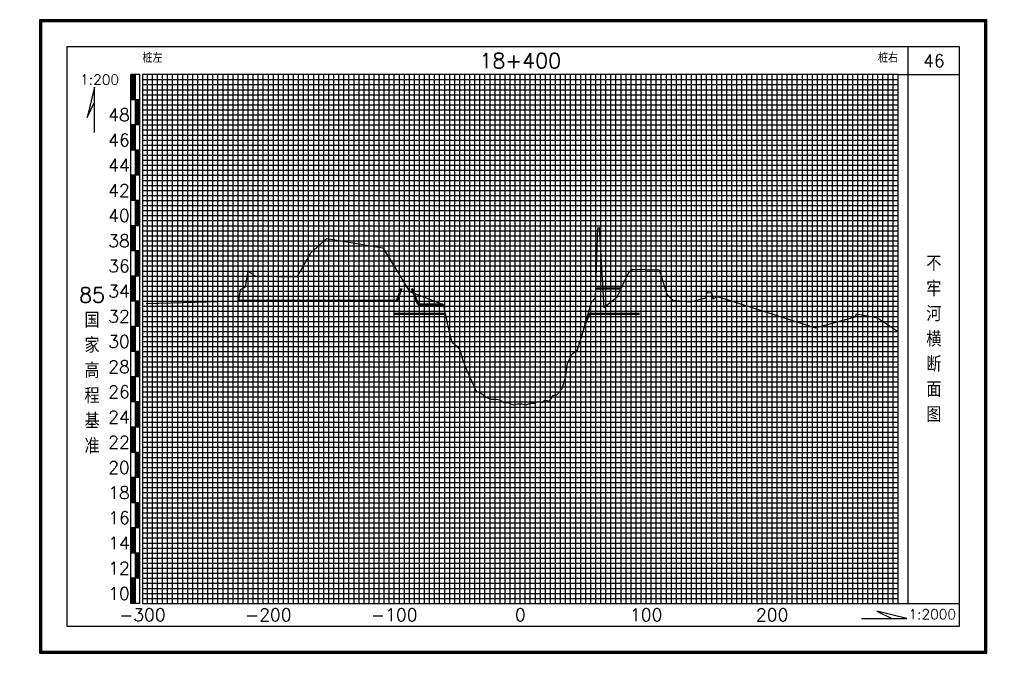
# Model space of a CAD drawing. Header units: millimetres. Extents: x 306 to 3216, y -6574 to 1225.
# Tile 10 of 27: x 545 to 936, y -2327 to -2075. Entities that reach past the tile are written whole.
import ezdxf
from ezdxf.enums import TextEntityAlignment as Align

# ---------------------------------------------------------------- set-up
doc = ezdxf.new("R2010")
doc.units = ezdxf.units.MM
doc.linetypes.add('DASHEDX2', pattern=[38.1, 25.4, -12.7])
for name, color, linetype in [('10mm线', 1, 'Continuous'), ('2mm线', 8, 'Continuous'), ('50mm线', 255, 'Continuous'), ('图副注记', 255, 'Continuous'), ('图框', 90, 'Continuous'), ('断面', 255, 'Continuous')]:
    doc.layers.add(name, color=color, linetype=linetype)
doc.layers.add('河道设计断面', color=6, linetype='DASHEDX2', lineweight=50)
doc.layers.add('滩面', color=90, linetype='Continuous', lineweight=50)
doc.styles.get("Standard").update_dxf_attribs({"font": 'txt.shx', "bigfont": 'hztxt.shx'})

msp = doc.modelspace()

# ---------------------------------------------------------------- linework, layer by layer
at = {"layer": '10mm线'}
for p, q in [((604.12, -2307.05), (604.12, -2097.05)), ((614.12, -2307.05), (614.12, -2097.05)), ((624.12, -2307.05), (624.12, -2097.05)), ((634.12, -2307.05), (634.12, -2097.05)), ((654.12, -2307.05), (654.12, -2097.05)), ((664.12, -2307.05), (664.12, -2097.05)), ((674.12, -2307.05), (674.12, -2097.05)), ((684.12, -2307.05), (684.12, -2097.05)), ((704.12, -2307.05), (704.12, -2097.05)), ((714.12, -2307.05), (714.12, -2097.05)), ((724.12, -2307.05), (724.12, -2097.05)), ((734.12, -2307.05), (734.12, -2097.05)), ((754.12, -2307.05), (754.12, -2097.05)), ((764.12, -2307.05), (764.12, -2097.05)), ((774.12, -2307.05), (774.12, -2097.05)), ((784.12, -2307.05), (784.12, -2097.05)), ((804.12, -2307.05), (804.12, -2097.05)), ((814.12, -2307.05), (814.12, -2097.05)), ((824.12, -2307.05), (824.12, -2097.05)), ((834.12, -2307.05), (834.12, -2097.05)), ((854.12, -2307.05), (854.12, -2097.05)), ((864.12, -2307.05), (864.12, -2097.05)), ((874.12, -2307.05), (874.12, -2097.05)), ((884.12, -2307.05), (884.12, -2097.05)), ((594.12, -2107.05), (894.12, -2107.05)), ((594.12, -2117.05), (894.12, -2117.05)), ((594.12, -2127.05), (894.12, -2127.05)), ((594.12, -2137.05), (894.12, -2137.05)), ((594.12, -2147.05), (894.12, -2147.05)), ((594.12, -2157.05), (894.12, -2157.05)), ((594.12, -2167.05), (894.12, -2167.05)), ((594.12, -2177.05), (894.12, -2177.05)), ((594.12, -2187.05), (894.12, -2187.05)), ((594.12, -2197.05), (894.12, -2197.05)), ((594.12, -2207.05), (894.12, -2207.05)), ((594.12, -2217.05), (894.12, -2217.05)), ((594.12, -2227.05), (894.12, -2227.05)), ((594.12, -2237.05), (894.12, -2237.05)), ((594.12, -2247.05), (894.12, -2247.05)), ((594.12, -2257.05), (894.12, -2257.05)), ((594.12, -2267.05), (894.12, -2267.05)), ((594.12, -2277.05), (894.12, -2277.05)), ((594.12, -2287.05), (894.12, -2287.05)), ((594.12, -2297.05), (894.12, -2297.05))]:
    msp.add_line(p, q, dxfattribs=at)
at = {"layer": '2mm线'}
for p, q in [((594.12, -2099.05), (894.12, -2099.05)), ((596.12, -2307.05), (596.12, -2097.05)), ((598.12, -2307.05), (598.12, -2097.05)), ((600.12, -2307.05), (600.12, -2097.05)), ((602.12, -2307.05), (602.12, -2097.05)), ((606.12, -2307.05), (606.12, -2097.05)), ((608.12, -2307.05), (608.12, -2097.05)), ((610.12, -2307.05), (610.12, -2097.05)), ((612.12, -2307.05), (612.12, -2097.05)), ((616.12, -2307.05), (616.12, -2097.05)), ((618.12, -2307.05), (618.12, -2097.05)), ((620.12, -2307.05), (620.12, -2097.05)), ((622.12, -2307.05), (622.12, -2097.05)), ((626.12, -2307.05), (626.12, -2097.05)), ((628.12, -2307.05), (628.12, -2097.05)), ((630.12, -2307.05), (630.12, -2097.05)), ((632.12, -2307.05), (632.12, -2097.05)), ((636.12, -2307.05), (636.12, -2097.05)), ((638.12, -2307.05), (638.12, -2097.05)), ((640.12, -2307.05), (640.12, -2097.05)), ((642.12, -2307.05), (642.12, -2097.05)), ((646.12, -2307.05), (646.12, -2097.05)), ((648.12, -2307.05), (648.12, -2097.05)), ((650.12, -2307.05), (650.12, -2097.05)), ((652.12, -2307.05), (652.12, -2097.05)), ((656.12, -2307.05), (656.12, -2097.05)), ((658.12, -2307.05), (658.12, -2097.05)), ((660.12, -2307.05), (660.12, -2097.05)), ((662.12, -2307.05), (662.12, -2097.05)), ((666.12, -2307.05), (666.12, -2097.05)), ((668.12, -2307.05), (668.12, -2097.05)), ((670.12, -2307.05), (670.12, -2097.05)), ((672.12, -2307.05), (672.12, -2097.05)), ((676.12, -2307.05), (676.12, -2097.05)), ((678.12, -2307.05), (678.12, -2097.05)), ((680.12, -2307.05), (680.12, -2097.05)), ((682.12, -2307.05), (682.12, -2097.05)), ((686.12, -2307.05), (686.12, -2097.05)), ((688.12, -2307.05), (688.12, -2097.05)), ((690.12, -2307.05), (690.12, -2097.05)), ((692.12, -2307.05), (692.12, -2097.05)), ((696.12, -2307.05), (696.12, -2097.05)), ((698.12, -2307.05), (698.12, -2097.05)), ((700.12, -2307.05), (700.12, -2097.05)), ((702.12, -2307.05), (702.12, -2097.05)), ((706.12, -2307.05), (706.12, -2097.05)), ((708.12, -2307.05), (708.12, -2097.05)), ((710.12, -2307.05), (710.12, -2097.05)), ((712.12, -2307.05), (712.12, -2097.05)), ((716.12, -2307.05), (716.12, -2097.05)), ((718.12, -2307.05), (718.12, -2097.05)), ((720.12, -2307.05), (720.12, -2097.05)), ((722.12, -2307.05), (722.12, -2097.05)), ((726.12, -2307.05), (726.12, -2097.05)), ((728.12, -2307.05), (728.12, -2097.05)), ((730.12, -2307.05), (730.12, -2097.05)), ((732.12, -2307.05), (732.12, -2097.05)), ((736.12, -2307.05), (736.12, -2097.05)), ((738.12, -2307.05), (738.12, -2097.05)), ((740.12, -2307.05), (740.12, -2097.05)), ((742.12, -2307.05), (742.12, -2097.05)), ((746.12, -2307.05), (746.12, -2097.05)), ((748.12, -2307.05), (748.12, -2097.05)), ((750.12, -2307.05), (750.12, -2097.05)), ((752.12, -2307.05), (752.12, -2097.05)), ((756.12, -2307.05), (756.12, -2097.05)), ((758.12, -2307.05), (758.12, -2097.05)), ((760.12, -2307.05), (760.12, -2097.05)), ((762.12, -2307.05), (762.12, -2097.05)), ((766.12, -2307.05), (766.12, -2097.05)), ((768.12, -2307.05), (768.12, -2097.05)), ((770.12, -2307.05), (770.12, -2097.05)), ((772.12, -2307.05), (772.12, -2097.05)), ((776.12, -2307.05), (776.12, -2097.05)), ((778.12, -2307.05), (778.12, -2097.05)), ((780.12, -2307.05), (780.12, -2097.05)), ((782.12, -2307.05), (782.12, -2097.05)), ((786.12, -2307.05), (786.12, -2097.05)), ((788.12, -2307.05), (788.12, -2097.05)), ((790.12, -2307.05), (790.12, -2097.05)), ((792.12, -2307.05), (792.12, -2097.05)), ((796.12, -2307.05), (796.12, -2097.05)), ((798.12, -2307.05), (798.12, -2097.05)), ((800.12, -2307.05), (800.12, -2097.05)), ((802.12, -2307.05), (802.12, -2097.05)), ((806.12, -2307.05), (806.12, -2097.05)), ((808.12, -2307.05), (808.12, -2097.05)), ((810.12, -2307.05), (810.12, -2097.05)), ((812.12, -2307.05), (812.12, -2097.05)), ((816.12, -2307.05), (816.12, -2097.05)), ((818.12, -2307.05), (818.12, -2097.05)), ((820.12, -2307.05), (820.12, -2097.05)), ((822.12, -2307.05), (822.12, -2097.05)), ((826.12, -2307.05), (826.12, -2097.05)), ((828.12, -2307.05), (828.12, -2097.05)), ((830.12, -2307.05), (830.12, -2097.05)), ((832.12, -2307.05), (832.12, -2097.05)), ((836.12, -2307.05), (836.12, -2097.05)), ((838.12, -2307.05), (838.12, -2097.05)), ((840.12, -2307.05), (840.12, -2097.05)), ((842.12, -2307.05), (842.12, -2097.05)), ((846.12, -2307.05), (846.12, -2097.05)), ((848.12, -2307.05), (848.12, -2097.05)), ((850.12, -2307.05), (850.12, -2097.05)), ((852.12, -2307.05), (852.12, -2097.05)), ((856.12, -2307.05), (856.12, -2097.05)), ((858.12, -2307.05), (858.12, -2097.05)), ((860.12, -2307.05), (860.12, -2097.05)), ((862.12, -2307.05), (862.12, -2097.05)), ((866.12, -2307.05), (866.12, -2097.05)), ((868.12, -2307.05), (868.12, -2097.05)), ((870.12, -2307.05), (870.12, -2097.05)), ((872.12, -2307.05), (872.12, -2097.05)), ((876.12, -2307.05), (876.12, -2097.05)), ((878.12, -2307.05), (878.12, -2097.05)), ((880.12, -2307.05), (880.12, -2097.05)), ((882.12, -2307.05), (882.12, -2097.05)), ((886.12, -2307.05), (886.12, -2097.05)), ((888.12, -2307.05), (888.12, -2097.05)), ((890.12, -2307.05), (890.12, -2097.05)), ((892.12, -2307.05), (892.12, -2097.05)), ((594.12, -2101.05), (894.12, -2101.05)), ((594.12, -2103.05), (894.12, -2103.05)), ((594.12, -2105.05), (894.12, -2105.05)), ((594.12, -2109.05), (894.12, -2109.05)), ((594.12, -2111.05), (894.12, -2111.05)), ((594.12, -2113.05), (894.12, -2113.05)), ((594.12, -2115.05), (894.12, -2115.05)), ((594.12, -2119.05), (894.12, -2119.05)), ((594.12, -2121.05), (894.12, -2121.05)), ((594.12, -2123.05), (894.12, -2123.05)), ((594.12, -2125.05), (894.12, -2125.05)), ((594.12, -2129.05), (894.12, -2129.05)), ((594.12, -2131.05), (894.12, -2131.05)), ((594.12, -2133.05), (894.12, -2133.05)), ((594.12, -2135.05), (894.12, -2135.05)), ((594.12, -2139.05), (894.12, -2139.05)), ((594.12, -2141.05), (894.12, -2141.05)), ((594.12, -2143.05), (894.12, -2143.05)), ((594.12, -2145.05), (894.12, -2145.05)), ((594.12, -2149.05), (894.12, -2149.05)), ((594.12, -2151.05), (894.12, -2151.05)), ((594.12, -2153.05), (894.12, -2153.05)), ((594.12, -2155.05), (894.12, -2155.05)), ((594.12, -2159.05), (894.12, -2159.05)), ((594.12, -2161.05), (894.12, -2161.05)), ((594.12, -2163.05), (894.12, -2163.05)), ((594.12, -2165.05), (894.12, -2165.05)), ((594.12, -2169.05), (894.12, -2169.05)), ((594.12, -2171.05), (894.12, -2171.05)), ((594.12, -2173.05), (894.12, -2173.05)), ((594.12, -2175.05), (894.12, -2175.05)), ((594.12, -2179.05), (894.12, -2179.05)), ((594.12, -2181.05), (894.12, -2181.05)), ((594.12, -2183.05), (894.12, -2183.05)), ((594.12, -2185.05), (894.12, -2185.05)), ((594.12, -2189.05), (894.12, -2189.05)), ((594.12, -2191.05), (894.12, -2191.05)), ((594.12, -2193.05), (894.12, -2193.05)), ((594.12, -2195.05), (894.12, -2195.05)), ((594.12, -2199.05), (894.12, -2199.05)), ((594.12, -2201.05), (894.12, -2201.05)), ((594.12, -2203.05), (894.12, -2203.05)), ((594.12, -2205.05), (894.12, -2205.05)), ((594.12, -2209.05), (894.12, -2209.05)), ((594.12, -2211.05), (894.12, -2211.05)), ((594.12, -2213.05), (894.12, -2213.05)), ((594.12, -2215.05), (894.12, -2215.05)), ((594.12, -2219.05), (894.12, -2219.05)), ((594.12, -2221.05), (894.12, -2221.05)), ((594.12, -2223.05), (894.12, -2223.05)), ((594.12, -2225.05), (894.12, -2225.05)), ((594.12, -2229.05), (894.12, -2229.05)), ((594.12, -2231.05), (894.12, -2231.05)), ((594.12, -2233.05), (894.12, -2233.05)), ((594.12, -2235.05), (894.12, -2235.05)), ((594.12, -2239.05), (894.12, -2239.05)), ((594.12, -2241.05), (894.12, -2241.05)), ((594.12, -2243.05), (894.12, -2243.05)), ((594.12, -2245.05), (894.12, -2245.05)), ((594.12, -2249.05), (894.12, -2249.05)), ((594.12, -2251.05), (894.12, -2251.05)), ((594.12, -2253.05), (894.12, -2253.05)), ((594.12, -2255.05), (894.12, -2255.05)), ((594.12, -2259.05), (894.12, -2259.05)), ((594.12, -2261.05), (894.12, -2261.05)), ((594.12, -2263.05), (894.12, -2263.05)), ((594.12, -2265.05), (894.12, -2265.05)), ((594.12, -2269.05), (894.12, -2269.05)), ((594.12, -2271.05), (894.12, -2271.05)), ((594.12, -2273.05), (894.12, -2273.05)), ((594.12, -2275.05), (894.12, -2275.05)), ((594.12, -2279.05), (894.12, -2279.05)), ((594.12, -2281.05), (894.12, -2281.05)), ((594.12, -2283.05), (894.12, -2283.05)), ((594.12, -2285.05), (894.12, -2285.05)), ((594.12, -2289.05), (894.12, -2289.05)), ((594.12, -2291.05), (894.12, -2291.05)), ((594.12, -2293.05), (894.12, -2293.05)), ((594.12, -2295.05), (894.12, -2295.05)), ((594.12, -2299.05), (894.12, -2299.05)), ((594.12, -2301.05), (894.12, -2301.05)), ((594.12, -2303.05), (894.12, -2303.05)), ((594.12, -2305.05), (894.12, -2305.05))]:
    msp.add_line(p, q, dxfattribs=at)
at = {"layer": '50mm线'}
for p, q in [((644.12, -2307.05), (644.12, -2097.05)), ((694.12, -2307.05), (694.12, -2097.05)), ((744.12, -2307.05), (744.12, -2097.05)), ((794.12, -2307.05), (794.12, -2097.05)), ((844.12, -2307.05), (844.12, -2097.05))]:
    msp.add_line(p, q, dxfattribs=at)
msp.add_lwpolyline([(594.12, -2307.05), (894.12, -2307.05), (894.12, -2097.05), (594.12, -2097.05)], close=True, dxfattribs=at)
at = {"layer": '图副注记'}
for p, q in [((589.52, -2307.05), (589.52, -2097.05)), ((593.12, -2097.05), (589.52, -2097.05)), ((589.62, -2107.05), (589.62, -2097.05)), ((589.72, -2107.05), (589.72, -2097.05)), ((589.82, -2107.05), (589.82, -2097.05)), ((589.92, -2107.05), (589.92, -2097.05)), ((590.02, -2107.05), (590.02, -2097.05)), ((590.12, -2107.05), (590.12, -2097.05)), ((590.22, -2107.05), (590.22, -2097.05)), ((590.32, -2107.05), (590.32, -2097.05)), ((590.42, -2107.05), (590.42, -2097.05)), ((590.52, -2107.05), (590.52, -2097.05)), ((590.62, -2107.05), (590.62, -2097.05)), ((590.72, -2107.05), (590.72, -2097.05)), ((590.82, -2107.05), (590.82, -2097.05)), ((590.92, -2107.05), (590.92, -2097.05)), ((591.02, -2107.05), (591.02, -2097.05)), ((591.12, -2107.05), (591.12, -2097.05)), ((591.22, -2107.05), (591.22, -2097.05)), ((591.32, -2307.05), (591.32, -2097.05)), ((593.12, -2307.05), (593.12, -2097.05)), ((593.12, -2107.05), (589.52, -2107.05)), ((591.42, -2117.05), (591.42, -2107.05)), ((591.52, -2117.05), (591.52, -2107.05)), ((591.62, -2117.05), (591.62, -2107.05)), ((591.72, -2117.05), (591.72, -2107.05)), ((591.82, -2117.05), (591.82, -2107.05)), ((591.92, -2117.05), (591.92, -2107.05)), ((592.02, -2117.05), (592.02, -2107.05)), ((592.12, -2117.05), (592.12, -2107.05)), ((592.22, -2117.05), (592.22, -2107.05)), ((592.32, -2117.05), (592.32, -2107.05)), ((592.42, -2117.05), (592.42, -2107.05)), ((592.52, -2117.05), (592.52, -2107.05)), ((592.62, -2117.05), (592.62, -2107.05)), ((592.72, -2117.05), (592.72, -2107.05)), ((592.82, -2117.05), (592.82, -2107.05)), ((592.92, -2117.05), (592.92, -2107.05)), ((593.02, -2117.05), (593.02, -2107.05)), ((593.12, -2117.05), (589.52, -2117.05)), ((589.62, -2127.05), (589.62, -2117.05)), ((589.72, -2127.05), (589.72, -2117.05)), ((589.82, -2127.05), (589.82, -2117.05)), ((589.92, -2127.05), (589.92, -2117.05)), ((590.02, -2127.05), (590.02, -2117.05)), ((590.12, -2127.05), (590.12, -2117.05)), ((590.22, -2127.05), (590.22, -2117.05)), ((590.32, -2127.05), (590.32, -2117.05)), ((590.42, -2127.05), (590.42, -2117.05)), ((590.52, -2127.05), (590.52, -2117.05)), ((590.62, -2127.05), (590.62, -2117.05)), ((590.72, -2127.05), (590.72, -2117.05)), ((590.82, -2127.05), (590.82, -2117.05)), ((590.92, -2127.05), (590.92, -2117.05)), ((591.02, -2127.05), (591.02, -2117.05)), ((591.12, -2127.05), (591.12, -2117.05)), ((591.22, -2127.05), (591.22, -2117.05)), ((593.12, -2127.05), (589.52, -2127.05)), ((591.42, -2137.05), (591.42, -2127.05)), ((591.52, -2137.05), (591.52, -2127.05)), ((591.62, -2137.05), (591.62, -2127.05)), ((591.72, -2137.05), (591.72, -2127.05)), ((591.82, -2137.05), (591.82, -2127.05)), ((591.92, -2137.05), (591.92, -2127.05)), ((592.02, -2137.05), (592.02, -2127.05)), ((592.12, -2137.05), (592.12, -2127.05)), ((592.22, -2137.05), (592.22, -2127.05)), ((592.32, -2137.05), (592.32, -2127.05)), ((592.42, -2137.05), (592.42, -2127.05)), ((592.52, -2137.05), (592.52, -2127.05)), ((592.62, -2137.05), (592.62, -2127.05)), ((592.72, -2137.05), (592.72, -2127.05)), ((592.82, -2137.05), (592.82, -2127.05)), ((592.92, -2137.05), (592.92, -2127.05)), ((593.02, -2137.05), (593.02, -2127.05)), ((593.12, -2137.05), (589.52, -2137.05)), ((589.62, -2147.05), (589.62, -2137.05)), ((589.72, -2147.05), (589.72, -2137.05)), ((589.82, -2147.05), (589.82, -2137.05)), ((589.92, -2147.05), (589.92, -2137.05)), ((590.02, -2147.05), (590.02, -2137.05)), ((590.12, -2147.05), (590.12, -2137.05)), ((590.22, -2147.05), (590.22, -2137.05)), ((590.32, -2147.05), (590.32, -2137.05)), ((590.42, -2147.05), (590.42, -2137.05)), ((590.52, -2147.05), (590.52, -2137.05)), ((590.62, -2147.05), (590.62, -2137.05)), ((590.72, -2147.05), (590.72, -2137.05)), ((590.82, -2147.05), (590.82, -2137.05)), ((590.92, -2147.05), (590.92, -2137.05)), ((591.02, -2147.05), (591.02, -2137.05)), ((591.12, -2147.05), (591.12, -2137.05)), ((591.22, -2147.05), (591.22, -2137.05)), ((593.12, -2147.05), (589.52, -2147.05)), ((591.42, -2157.05), (591.42, -2147.05)), ((591.52, -2157.05), (591.52, -2147.05)), ((591.62, -2157.05), (591.62, -2147.05)), ((591.72, -2157.05), (591.72, -2147.05)), ((591.82, -2157.05), (591.82, -2147.05)), ((591.92, -2157.05), (591.92, -2147.05)), ((592.02, -2157.05), (592.02, -2147.05)), ((592.12, -2157.05), (592.12, -2147.05)), ((592.22, -2157.05), (592.22, -2147.05)), ((592.32, -2157.05), (592.32, -2147.05)), ((592.42, -2157.05), (592.42, -2147.05)), ((592.52, -2157.05), (592.52, -2147.05)), ((592.62, -2157.05), (592.62, -2147.05)), ((592.72, -2157.05), (592.72, -2147.05)), ((592.82, -2157.05), (592.82, -2147.05)), ((592.92, -2157.05), (592.92, -2147.05)), ((593.02, -2157.05), (593.02, -2147.05)), ((593.12, -2157.05), (589.52, -2157.05)), ((589.62, -2167.05), (589.62, -2157.05)), ((589.72, -2167.05), (589.72, -2157.05)), ((589.82, -2167.05), (589.82, -2157.05)), ((589.92, -2167.05), (589.92, -2157.05)), ((590.02, -2167.05), (590.02, -2157.05)), ((590.12, -2167.05), (590.12, -2157.05)), ((590.22, -2167.05), (590.22, -2157.05)), ((590.32, -2167.05), (590.32, -2157.05)), ((590.42, -2167.05), (590.42, -2157.05)), ((590.52, -2167.05), (590.52, -2157.05)), ((590.62, -2167.05), (590.62, -2157.05)), ((590.72, -2167.05), (590.72, -2157.05)), ((590.82, -2167.05), (590.82, -2157.05)), ((590.92, -2167.05), (590.92, -2157.05)), ((591.02, -2167.05), (591.02, -2157.05)), ((591.12, -2167.05), (591.12, -2157.05)), ((591.22, -2167.05), (591.22, -2157.05)), ((593.12, -2167.05), (589.52, -2167.05)), ((591.42, -2177.05), (591.42, -2167.05)), ((591.52, -2177.05), (591.52, -2167.05)), ((591.62, -2177.05), (591.62, -2167.05)), ((591.72, -2177.05), (591.72, -2167.05)), ((591.82, -2177.05), (591.82, -2167.05)), ((591.92, -2177.05), (591.92, -2167.05)), ((592.02, -2177.05), (592.02, -2167.05)), ((592.12, -2177.05), (592.12, -2167.05)), ((592.22, -2177.05), (592.22, -2167.05)), ((592.32, -2177.05), (592.32, -2167.05)), ((592.42, -2177.05), (592.42, -2167.05)), ((592.52, -2177.05), (592.52, -2167.05)), ((592.62, -2177.05), (592.62, -2167.05)), ((592.72, -2177.05), (592.72, -2167.05)), ((592.82, -2177.05), (592.82, -2167.05)), ((592.92, -2177.05), (592.92, -2167.05)), ((593.02, -2177.05), (593.02, -2167.05)), ((593.12, -2177.05), (589.52, -2177.05)), ((589.62, -2187.05), (589.62, -2177.05)), ((589.72, -2187.05), (589.72, -2177.05)), ((589.82, -2187.05), (589.82, -2177.05)), ((589.92, -2187.05), (589.92, -2177.05)), ((590.02, -2187.05), (590.02, -2177.05)), ((590.12, -2187.05), (590.12, -2177.05)), ((590.22, -2187.05), (590.22, -2177.05)), ((590.32, -2187.05), (590.32, -2177.05)), ((590.42, -2187.05), (590.42, -2177.05)), ((590.52, -2187.05), (590.52, -2177.05)), ((590.62, -2187.05), (590.62, -2177.05)), ((590.72, -2187.05), (590.72, -2177.05)), ((590.82, -2187.05), (590.82, -2177.05)), ((590.92, -2187.05), (590.92, -2177.05)), ((591.02, -2187.05), (591.02, -2177.05)), ((591.12, -2187.05), (591.12, -2177.05)), ((591.22, -2187.05), (591.22, -2177.05)), ((593.12, -2187.05), (589.52, -2187.05)), ((591.42, -2197.05), (591.42, -2187.05)), ((591.52, -2197.05), (591.52, -2187.05)), ((591.62, -2197.05), (591.62, -2187.05)), ((591.72, -2197.05), (591.72, -2187.05)), ((591.82, -2197.05), (591.82, -2187.05)), ((591.92, -2197.05), (591.92, -2187.05)), ((592.02, -2197.05), (592.02, -2187.05)), ((592.12, -2197.05), (592.12, -2187.05)), ((592.22, -2197.05), (592.22, -2187.05)), ((592.32, -2197.05), (592.32, -2187.05)), ((592.42, -2197.05), (592.42, -2187.05)), ((592.52, -2197.05), (592.52, -2187.05)), ((592.62, -2197.05), (592.62, -2187.05)), ((592.72, -2197.05), (592.72, -2187.05)), ((592.82, -2197.05), (592.82, -2187.05)), ((592.92, -2197.05), (592.92, -2187.05)), ((593.02, -2197.05), (593.02, -2187.05)), ((593.12, -2197.05), (589.52, -2197.05)), ((589.62, -2207.05), (589.62, -2197.05)), ((589.72, -2207.05), (589.72, -2197.05)), ((589.82, -2207.05), (589.82, -2197.05)), ((589.92, -2207.05), (589.92, -2197.05)), ((590.02, -2207.05), (590.02, -2197.05)), ((590.12, -2207.05), (590.12, -2197.05)), ((590.22, -2207.05), (590.22, -2197.05)), ((590.32, -2207.05), (590.32, -2197.05)), ((590.42, -2207.05), (590.42, -2197.05)), ((590.52, -2207.05), (590.52, -2197.05)), ((590.62, -2207.05), (590.62, -2197.05)), ((590.72, -2207.05), (590.72, -2197.05)), ((590.82, -2207.05), (590.82, -2197.05)), ((590.92, -2207.05), (590.92, -2197.05)), ((591.02, -2207.05), (591.02, -2197.05)), ((591.12, -2207.05), (591.12, -2197.05)), ((591.22, -2207.05), (591.22, -2197.05)), ((593.12, -2207.05), (589.52, -2207.05)), ((591.42, -2217.05), (591.42, -2207.05)), ((591.52, -2217.05), (591.52, -2207.05)), ((591.62, -2217.05), (591.62, -2207.05)), ((591.72, -2217.05), (591.72, -2207.05)), ((591.82, -2217.05), (591.82, -2207.05)), ((591.92, -2217.05), (591.92, -2207.05)), ((592.02, -2217.05), (592.02, -2207.05)), ((592.12, -2217.05), (592.12, -2207.05)), ((592.22, -2217.05), (592.22, -2207.05)), ((592.32, -2217.05), (592.32, -2207.05)), ((592.42, -2217.05), (592.42, -2207.05)), ((592.52, -2217.05), (592.52, -2207.05)), ((592.62, -2217.05), (592.62, -2207.05)), ((592.72, -2217.05), (592.72, -2207.05)), ((592.82, -2217.05), (592.82, -2207.05)), ((592.92, -2217.05), (592.92, -2207.05)), ((593.02, -2217.05), (593.02, -2207.05)), ((593.12, -2217.05), (589.52, -2217.05)), ((589.62, -2227.05), (589.62, -2217.05)), ((589.72, -2227.05), (589.72, -2217.05)), ((589.82, -2227.05), (589.82, -2217.05)), ((589.92, -2227.05), (589.92, -2217.05)), ((590.02, -2227.05), (590.02, -2217.05)), ((590.12, -2227.05), (590.12, -2217.05)), ((590.22, -2227.05), (590.22, -2217.05)), ((590.32, -2227.05), (590.32, -2217.05)), ((590.42, -2227.05), (590.42, -2217.05)), ((590.52, -2227.05), (590.52, -2217.05)), ((590.62, -2227.05), (590.62, -2217.05)), ((590.72, -2227.05), (590.72, -2217.05)), ((590.82, -2227.05), (590.82, -2217.05)), ((590.92, -2227.05), (590.92, -2217.05)), ((591.02, -2227.05), (591.02, -2217.05)), ((591.12, -2227.05), (591.12, -2217.05)), ((591.22, -2227.05), (591.22, -2217.05)), ((593.12, -2227.05), (589.52, -2227.05)), ((591.42, -2237.05), (591.42, -2227.05)), ((591.52, -2237.05), (591.52, -2227.05)), ((591.62, -2237.05), (591.62, -2227.05)), ((591.72, -2237.05), (591.72, -2227.05)), ((591.82, -2237.05), (591.82, -2227.05)), ((591.92, -2237.05), (591.92, -2227.05)), ((592.02, -2237.05), (592.02, -2227.05)), ((592.12, -2237.05), (592.12, -2227.05)), ((592.22, -2237.05), (592.22, -2227.05)), ((592.32, -2237.05), (592.32, -2227.05)), ((592.42, -2237.05), (592.42, -2227.05)), ((592.52, -2237.05), (592.52, -2227.05)), ((592.62, -2237.05), (592.62, -2227.05)), ((592.72, -2237.05), (592.72, -2227.05)), ((592.82, -2237.05), (592.82, -2227.05)), ((592.92, -2237.05), (592.92, -2227.05)), ((593.02, -2237.05), (593.02, -2227.05)), ((593.12, -2237.05), (589.52, -2237.05)), ((589.62, -2247.05), (589.62, -2237.05)), ((589.72, -2247.05), (589.72, -2237.05)), ((589.82, -2247.05), (589.82, -2237.05)), ((589.92, -2247.05), (589.92, -2237.05)), ((590.02, -2247.05), (590.02, -2237.05)), ((590.12, -2247.05), (590.12, -2237.05)), ((590.22, -2247.05), (590.22, -2237.05)), ((590.32, -2247.05), (590.32, -2237.05)), ((590.42, -2247.05), (590.42, -2237.05)), ((590.52, -2247.05), (590.52, -2237.05)), ((590.62, -2247.05), (590.62, -2237.05)), ((590.72, -2247.05), (590.72, -2237.05)), ((590.82, -2247.05), (590.82, -2237.05)), ((590.92, -2247.05), (590.92, -2237.05)), ((591.02, -2247.05), (591.02, -2237.05)), ((591.12, -2247.05), (591.12, -2237.05)), ((591.22, -2247.05), (591.22, -2237.05)), ((593.12, -2247.05), (589.52, -2247.05)), ((591.42, -2257.05), (591.42, -2247.05)), ((591.52, -2257.05), (591.52, -2247.05)), ((591.62, -2257.05), (591.62, -2247.05)), ((591.72, -2257.05), (591.72, -2247.05)), ((591.82, -2257.05), (591.82, -2247.05)), ((591.92, -2257.05), (591.92, -2247.05)), ((592.02, -2257.05), (592.02, -2247.05)), ((592.12, -2257.05), (592.12, -2247.05)), ((592.22, -2257.05), (592.22, -2247.05)), ((592.32, -2257.05), (592.32, -2247.05)), ((592.42, -2257.05), (592.42, -2247.05)), ((592.52, -2257.05), (592.52, -2247.05)), ((592.62, -2257.05), (592.62, -2247.05)), ((592.72, -2257.05), (592.72, -2247.05)), ((592.82, -2257.05), (592.82, -2247.05)), ((592.92, -2257.05), (592.92, -2247.05)), ((593.02, -2257.05), (593.02, -2247.05)), ((593.12, -2257.05), (589.52, -2257.05)), ((589.62, -2267.05), (589.62, -2257.05)), ((589.72, -2267.05), (589.72, -2257.05)), ((589.82, -2267.05), (589.82, -2257.05)), ((589.92, -2267.05), (589.92, -2257.05)), ((590.02, -2267.05), (590.02, -2257.05)), ((590.12, -2267.05), (590.12, -2257.05)), ((590.22, -2267.05), (590.22, -2257.05)), ((590.32, -2267.05), (590.32, -2257.05)), ((590.42, -2267.05), (590.42, -2257.05)), ((590.52, -2267.05), (590.52, -2257.05)), ((590.62, -2267.05), (590.62, -2257.05)), ((590.72, -2267.05), (590.72, -2257.05)), ((590.82, -2267.05), (590.82, -2257.05)), ((590.92, -2267.05), (590.92, -2257.05)), ((591.02, -2267.05), (591.02, -2257.05)), ((591.12, -2267.05), (591.12, -2257.05)), ((591.22, -2267.05), (591.22, -2257.05)), ((593.12, -2267.05), (589.52, -2267.05)), ((591.42, -2277.05), (591.42, -2267.05)), ((591.52, -2277.05), (591.52, -2267.05)), ((591.62, -2277.05), (591.62, -2267.05)), ((591.72, -2277.05), (591.72, -2267.05)), ((591.82, -2277.05), (591.82, -2267.05)), ((591.92, -2277.05), (591.92, -2267.05)), ((592.02, -2277.05), (592.02, -2267.05)), ((592.12, -2277.05), (592.12, -2267.05)), ((592.22, -2277.05), (592.22, -2267.05)), ((592.32, -2277.05), (592.32, -2267.05)), ((592.42, -2277.05), (592.42, -2267.05)), ((592.52, -2277.05), (592.52, -2267.05)), ((592.62, -2277.05), (592.62, -2267.05)), ((592.72, -2277.05), (592.72, -2267.05)), ((592.82, -2277.05), (592.82, -2267.05)), ((592.92, -2277.05), (592.92, -2267.05)), ((593.02, -2277.05), (593.02, -2267.05)), ((593.12, -2277.05), (589.52, -2277.05)), ((589.62, -2287.05), (589.62, -2277.05)), ((589.72, -2287.05), (589.72, -2277.05)), ((589.82, -2287.05), (589.82, -2277.05)), ((589.92, -2287.05), (589.92, -2277.05)), ((590.02, -2287.05), (590.02, -2277.05)), ((590.12, -2287.05), (590.12, -2277.05)), ((590.22, -2287.05), (590.22, -2277.05)), ((590.32, -2287.05), (590.32, -2277.05)), ((590.42, -2287.05), (590.42, -2277.05)), ((590.52, -2287.05), (590.52, -2277.05)), ((590.62, -2287.05), (590.62, -2277.05)), ((590.72, -2287.05), (590.72, -2277.05)), ((590.82, -2287.05), (590.82, -2277.05)), ((590.92, -2287.05), (590.92, -2277.05)), ((591.02, -2287.05), (591.02, -2277.05)), ((591.12, -2287.05), (591.12, -2277.05)), ((591.22, -2287.05), (591.22, -2277.05)), ((593.12, -2287.05), (589.52, -2287.05)), ((591.42, -2297.05), (591.42, -2287.05)), ((591.52, -2297.05), (591.52, -2287.05)), ((591.62, -2297.05), (591.62, -2287.05)), ((591.72, -2297.05), (591.72, -2287.05)), ((591.82, -2297.05), (591.82, -2287.05)), ((591.92, -2297.05), (591.92, -2287.05)), ((592.02, -2297.05), (592.02, -2287.05)), ((592.12, -2297.05), (592.12, -2287.05)), ((592.22, -2297.05), (592.22, -2287.05)), ((592.32, -2297.05), (592.32, -2287.05)), ((592.42, -2297.05), (592.42, -2287.05)), ((592.52, -2297.05), (592.52, -2287.05)), ((592.62, -2297.05), (592.62, -2287.05)), ((592.72, -2297.05), (592.72, -2287.05)), ((592.82, -2297.05), (592.82, -2287.05)), ((592.92, -2297.05), (592.92, -2287.05)), ((593.02, -2297.05), (593.02, -2287.05)), ((593.12, -2297.05), (589.52, -2297.05)), ((589.62, -2307.05), (589.62, -2297.05)), ((589.72, -2307.05), (589.72, -2297.05)), ((589.82, -2307.05), (589.82, -2297.05)), ((589.92, -2307.05), (589.92, -2297.05)), ((590.02, -2307.05), (590.02, -2297.05)), ((590.12, -2307.05), (590.12, -2297.05)), ((590.22, -2307.05), (590.22, -2297.05)), ((590.32, -2307.05), (590.32, -2297.05)), ((590.42, -2307.05), (590.42, -2297.05)), ((590.52, -2307.05), (590.52, -2297.05)), ((590.62, -2307.05), (590.62, -2297.05)), ((590.72, -2307.05), (590.72, -2297.05)), ((590.82, -2307.05), (590.82, -2297.05)), ((590.92, -2307.05), (590.92, -2297.05)), ((591.02, -2307.05), (591.02, -2297.05)), ((591.12, -2307.05), (591.12, -2297.05)), ((591.22, -2307.05), (591.22, -2297.05)), ((593.12, -2307.05), (589.52, -2307.05))]:
    msp.add_line(p, q, dxfattribs=at)
for points in [[(575.12, -2120.05), (575.12, -2102.05), (572.12, -2114.05), (575.12, -2108.05)], [(879.62, -2313.05), (897.62, -2313.05), (885.62, -2310.05), (891.62, -2313.05)]]:
    msp.add_lwpolyline(points, dxfattribs=at)
at = {"layer": '图框'}
for p, q in [((898.12, -2307.05), (898.12, -2086.05)), ((894.12, -2097.05), (918.52, -2097.05)), ((894.12, -2307.05), (918.52, -2307.05))]:
    msp.add_line(p, q, dxfattribs=at)
for points in [[(553.32, -2326.85), (929.32, -2326.85), (929.32, -2075.25), (553.32, -2075.25)], [(553.52, -2326.65), (929.12, -2326.65), (929.12, -2075.45), (553.52, -2075.45)], [(553.72, -2326.45), (928.92, -2326.45), (928.92, -2075.65), (553.72, -2075.65)], [(553.92, -2326.25), (928.72, -2326.25), (928.72, -2075.85), (553.92, -2075.85)], [(554.12, -2326.05), (928.52, -2326.05), (928.52, -2076.05), (554.12, -2076.05)], [(564.12, -2316.05), (918.52, -2316.05), (918.52, -2086.05), (564.12, -2086.05)]]:
    msp.add_lwpolyline(points, close=True, dxfattribs=at)
at = {"layer": '断面'}
msp.add_lwpolyline([(595.63, -2188), (615.03, -2187.4), (632.34, -2186.91), (633.04, -2182.35), (635.1, -2181.34), (636.12, -2174.91), (638.98, -2177.04), (655.5, -2177.3), (660.98, -2167.87), (667.28, -2162.08), (689.5, -2165.89), (700.15, -2183.2), (713.53, -2188.28), (715.12, -2195.6), (715.95, -2199.35), (716.68, -2202.41), (717.17, -2203.47), (718.89, -2204.85), (720.13, -2206.5), (721.25, -2210.05), (722.89, -2214.5), (724.77, -2218.6), (726.62, -2222.7), (728.56, -2223.55), (730.51, -2225.15), (732.49, -2225.9), (734.56, -2226), (736.06, -2226.25), (737.66, -2227.2), (739.58, -2227.4), (741.36, -2228.25), (743.12, -2227.8), (744.81, -2227.8), (746.5, -2228.15), (748.02, -2227.5), (749.68, -2227.55), (751.21, -2226.9), (752.68, -2227.25), (754.07, -2226.2), (755.61, -2226.9), (757.15, -2224.5), (758.68, -2224.25), (760.57, -2222), (762.05, -2217.45), (762.84, -2211.75), (764.56, -2208.03), (766.82, -2206.34), (767.7, -2203.56), (768.44, -2201.31), (772.34, -2187.45), (773.96, -2185.7), (774.9, -2157.88), (775.5, -2157.82), (777.28, -2189.58), (782.58, -2185.24), (787.23, -2175.45), (788.69, -2174.31), (799.32, -2174.52), (802.27, -2184.25), (804.75, -2186.57), (811.64, -2187.27), (817.83, -2185.68), (818.33, -2183.52), (820.01, -2183.76), (820.66, -2186.03), (822.43, -2185.23), (861.28, -2197.62), (877.06, -2193.3), (877.6, -2192.1), (885.9, -2193.65), (893.88, -2198.94)], dxfattribs=at)
at = {"layer": '河道设计断面'}
for points in [[(714.35, -2192.05), (694.35, -2192.05)], [(771.52, -2192.05), (791.52, -2192.05)]]:
    msp.add_lwpolyline(points, dxfattribs=at)
at = {"layer": '河道设计断面', "linetype": 'ByBlock', "lineweight": 50, "ltscale": 0.2}
msp.add_lwpolyline([(769.91, -2196.07), (771.52, -2192.05)], dxfattribs=at)
at = {"layer": '滩面', "linetype": 'ByBlock', "lineweight": 50, "ltscale": 0.2}
for p, q in [((697.04, -2182.05), (695.09, -2186.91)), ((701.04, -2182.05), (703.53, -2188.28))]:
    msp.add_line(p, q, dxfattribs=at)
at = {"layer": '滩面'}
for points in [[(774.08, -2182.05), (784.08, -2182.05)], [(632.34, -2186.91), (695.09, -2186.91)], [(713.53, -2188.28), (703.53, -2188.28)]]:
    msp.add_lwpolyline(points, dxfattribs=at)

# ---------------------------------------------------------------- texts
at = {"layer": '图副注记'}
msp.add_text('桩左', height=4, dxfattribs=at).set_placement((594.12, -2093.55), align=Align.BOTTOM_LEFT)
for s, p in [('桩右', (894.12, -2093.55)), ('1:2000', (917.12, -2314.55))]:
    msp.add_text(s, height=4, dxfattribs=at).set_placement(p, align=Align.BOTTOM_RIGHT)
msp.add_text('1:200', height=4, dxfattribs=at).set_placement((577.12, -2099.05), align=Align.MIDDLE_CENTER)
at = {"layer": '图副注记', "insert": (574.12, -2214.55), "char_height": 6, "width": 10, "attachment_point": 5}
msp.add_mtext('85国家高程基准', dxfattribs=at)
at = {"layer": '断面'}
for s, height, p in [('18+400', 6, (744.12, -2091.55)), ('46', 5, (908.32, -2091.55)), ('-300', 5, (594.12, -2311.55)), ('-200', 5, (644.12, -2311.55)), ('-100', 5, (694.12, -2311.55)), ('0', 5, (744.12, -2311.55)), ('100', 5, (794.12, -2311.55)), ('200', 5, (844.12, -2311.55))]:
    msp.add_text(s, height=height, dxfattribs=at).set_placement(p, align=Align.MIDDLE_CENTER)
for s, p in [('48', (589.12, -2117.05)), ('46', (589.12, -2127.05)), ('44', (589.12, -2137.05)), ('42', (589.12, -2147.05)), ('40', (589.12, -2157.05)), ('38', (589.12, -2167.05)), ('36', (589.12, -2177.05)), ('34', (589.12, -2187.05)), ('32', (589.12, -2197.05)), ('30', (589.12, -2207.05)), ('28', (589.12, -2217.05)), ('26', (589.12, -2227.05)), ('24', (589.12, -2237.05)), ('22', (589.12, -2247.05)), ('20', (589.12, -2257.05)), ('18', (589.12, -2267.05)), ('16', (589.12, -2277.05)), ('14', (589.12, -2287.05)), ('12', (589.12, -2297.05)), ('10', (589.12, -2307.05))]:
    msp.add_text(s, height=5, dxfattribs=at).set_placement(p, align=Align.BOTTOM_RIGHT)
at = {"layer": '断面', "insert": (908.32, -2202.05), "char_height": 6, "width": 10, "attachment_point": 5}
msp.add_mtext('不牢河横断面图', dxfattribs=at)

doc.saveas('drawing.dxf')
